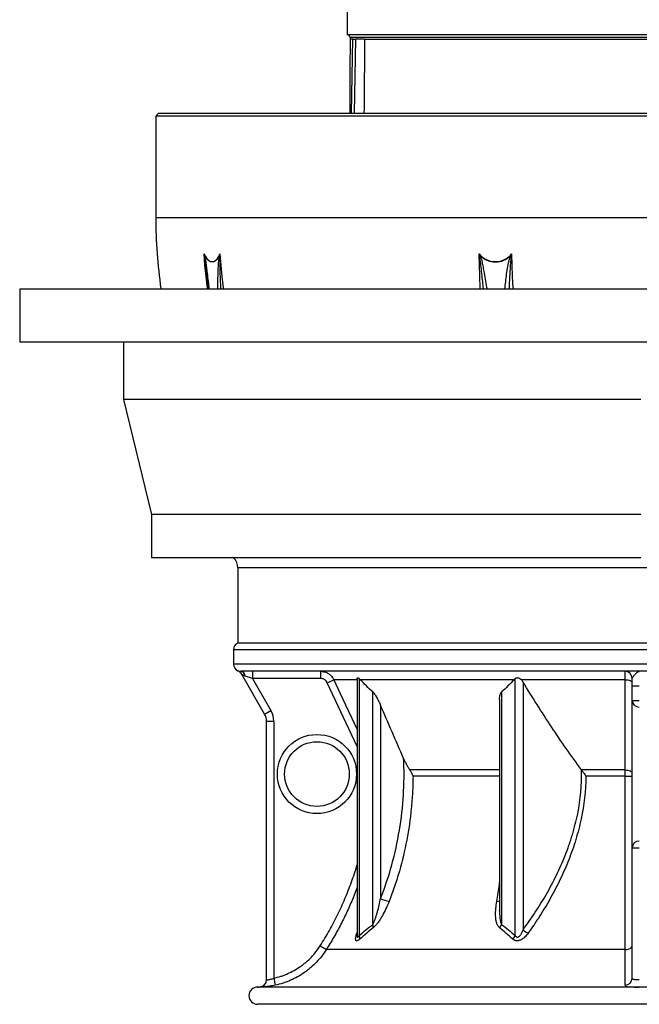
# Model space of a CAD drawing. Header units: millimetres. Extents: x 1849 to 3575, y 677 to 4294.
# Tile 1 of 5: x 1849 to 2710, y 677 to 2045. Entities that reach past the tile are written whole.
import ezdxf

# ---------------------------------------------------------------- set-up
doc = ezdxf.new("R2010")
doc.units = ezdxf.units.MM
doc.header["$LTSCALE"] = 2

msp = doc.modelspace()

# ---------------------------------------------------------------- linework, layer by layer
at = {"color": 7, "linetype": 'Continuous', "lineweight": 25}
for p, q in [((2304.3, 2072.2), (2304.3, 2024.5)), ((3120.3, 2024.5), (2304.3, 2024.5)), ((2308.3, 2020.5), (2308.3, 2018.5)), ((2312.3, 2018.5), (2308.3, 2018.5)), ((2310.5, 1915.5), (2312.3, 2018.5)), ((2312.3, 2018.5), (2315.7, 2018.5)), ((2322, 2018.5), (2315.7, 2018.5)), ((2328.5, 2018.5), (2322, 2018.5)), ((2328.5, 2018.5), (3084.1, 2018.5)), ((2042.3, 1915.5), (2038.3, 1911.5)), ((2038.3, 1911.5), (2038.3, 1770.1)), ((2509.6, 1911.5), (2038.3, 1911.5)), ((2042.3, 1915.5), (2510.8, 1915.5)), ((3386.3, 1911.5), (2509.6, 1911.5)), ((2510.8, 1915.5), (3382.3, 1915.5)), ((1849.3, 1671.5), (1849.3, 1597.5)), ((1849.3, 1671.5), (3575.3, 1671.5)), ((2109.9, 1682.3), (2111.1, 1671.5)), ((2110, 1681.6), (2110, 1682.3)), ((1849.3, 1597.5), (3575.3, 1597.5)), ((1993.3, 1597.5), (1993.3, 1517.5)), ((1993.3, 1517.5), (2032.3, 1357.5)), ((2712.3, 1517.5), (1993.3, 1517.5)), ((2032.3, 1357.5), (2032.3, 1297.5)), ((2712.3, 1357.5), (2032.3, 1357.5)), ((2712.3, 1297.5), (2032.3, 1297.5)), ((2152.3, 1283.5), (2152.3, 1178.8)), ((3272.3, 1178.8), (2152.3, 1178.8)), ((2146.3, 1169.7), (2146.3, 1149.7)), ((3267.7, 1139.7), (2156.8, 1139.7)), ((2189.6, 1080.3), (2157.3, 1136.2)), ((2172.6, 1139.7), (2172.6, 1129.7)), ((2267.6, 1129.7), (2267.6, 1139.7)), ((2172.6, 1129.7), (2162.7, 1133.1)), ((2267.6, 1129.7), (2172.6, 1129.7)), ((2172.6, 1129.7), (2198.2, 1085.3)), ((2276.7, 1123.9), (2285.7, 1128.1)), ((2318.2, 1128.1), (2285.7, 1128.1)), ((2318.1, 1129.4), (2318.1, 773)), ((2321, 1129.6), (2321, 772.4)), ((2536.2, 1128.1), (2322.6, 1128.1)), ((2537.8, 772.4), (2537.8, 1129.6)), ((2690.7, 1128.1), (2546.4, 1128.1)), ((2548.7, 1124.8), (2548.7, 780.4)), ((2700.3, 1119.7), (2700.3, 1129.7)), ((2339.8, 787.9), (2339.8, 1111)), ((2519, 1111), (2519, 787.9)), ((2700.3, 1119.7), (2710.3, 1119.7)), ((2700.3, 1099.3), (2700.3, 1119.7)), ((2516.1, 1100.4), (2516.1, 807.4)), ((2700.3, 1099.3), (2710.3, 1099.3)), ((2700.3, 894.4), (2700.3, 1099.3)), ((2189.6, 1080.3), (2198.2, 1085.3)), ((2350.7, 1092.5), (2350.7, 823.8)), ((2192.3, 1070.3), (2202.3, 1070.3)), ((2192.3, 710.9), (2192.3, 1070.3)), ((2202.3, 1070.3), (2202.3, 713.2)), ((2690.8, 1002.6), (2630, 1002.6)), ((2700.3, 894.4), (2710.3, 894.4)), ((2700.3, 713.3), (2700.3, 894.4)), ((2516.2, 807.4), (2516.2, 807)), ((2516.2, 807), (2516.2, 807.4)), ((2267, 758.3), (2275.4, 753)), ((2690.7, 753), (2275.4, 753)), ((2202.3, 713.2), (2204.4, 703.4)), ((3244.8, 700.9), (2179.8, 700.9)), ((3244.8, 676.9), (2179.8, 676.9))]:
    msp.add_line(p, q, dxfattribs=at)
at = {"color": 8, "linetype": 'Continuous', "lineweight": 25}
for p, q in [((3116.3, 2020.5), (2308.3, 2020.5)), ((2315.7, 2018.5), (2313.9, 1915.5)), ((3386.3, 1770.1), (2038.3, 1770.1)), ((3272.3, 1283.5), (2152.3, 1283.5)), ((3278.3, 1169.7), (2146.3, 1169.7)), ((3278.3, 1149.7), (2146.3, 1149.7)), ((2318.1, 1035.3), (2276.7, 1123.9)), ((2516.1, 1002.6), (2391.3, 1002.6)), ((2516.1, 994), (2395.6, 994)), ((2690.8, 994), (2635.8, 994)), ((2317.7, 775.6), (2318.1, 776.8)), ((2317.7, 775.6), (2318.1, 775.9))]:
    msp.add_line(p, q, dxfattribs=at)
at = {"color": 7, "linetype": 'Continuous', "lineweight": 25, "flags": 128}
for points in [[(2105.5, 1719.8), (2107.3, 1716.4), (2109.2, 1713.6), (2111.3, 1711.5), (2113.5, 1710), (2115.7, 1709.3), (2118, 1709.3), (2120.2, 1710), (2122.2, 1711.5), (2124.2, 1713.6), (2125.9, 1716.4), (2127.4, 1719.8)], [(2126.9, 1717.8), (2125.2, 1714.6), (2123.4, 1712.1), (2121.3, 1710.2), (2119.2, 1709.1), (2116.9, 1708.7), (2114.6, 1709.1), (2112.3, 1710.2), (2110.2, 1712.1), (2108.1, 1714.6), (2106.2, 1717.8)], [(2690.7, 1128.1), (2692.6, 1128), (2694.4, 1127.7), (2696.1, 1127.3), (2697.5, 1126.8), (2698.7, 1126.2), (2699.5, 1125.5), (2700.1, 1124.7), (2700.3, 1123.9)], [(2690.8, 1002.6), (2690.8, 1020.7), (2690.7, 1093.2), (2690.7, 1128.1)], [(2690.8, 1002.6), (2692.7, 1002.4), (2694.5, 1002.2), (2696.1, 1001.8), (2697.5, 1001.3), (2698.7, 1000.6), (2699.5, 999.9), (2700.1, 999.1), (2700.3, 998.3)], [(2690.7, 753), (2692.6, 753.1), (2694.4, 753.4), (2696, 753.9), (2697.5, 754.6), (2698.7, 755.4), (2699.5, 756.3), (2700.1, 757.3), (2700.3, 758.3)]]:
    msp.add_lwpolyline(points, dxfattribs=at)
at = {"color": 8, "linetype": 'Continuous', "lineweight": 25, "flags": 128}
for points in [[(2110.3, 1671.5), (2110.1, 1672.8), (2108.3, 1688.4), (2106.7, 1704.1), (2105.5, 1719.8)], [(2127.4, 1719.8), (2128.6, 1704.1), (2130.1, 1688.4), (2132, 1672.8), (2132.1, 1671.5)], [(2489.3, 1671.5), (2489.3, 1672.8), (2488.7, 1688.4), (2488.1, 1704.1), (2487.7, 1719.8)], [(2532.8, 1719.8), (2533.2, 1704.1), (2533.8, 1688.4), (2534.4, 1672.8), (2534.4, 1671.5)], [(2285.7, 1128.1), (2294.2, 1110), (2318.1, 1058.8)], [(2185.8, 701.6), (2184.4, 701.1), (2182.5, 700.9)]]:
    msp.add_lwpolyline(points, dxfattribs=at)
at = {"color": 7, "linetype": 'Continuous', "lineweight": 25}
for radius in [55, 45]:
    msp.add_circle((2262.3, 996.9), radius, dxfattribs=at)
for centre, radius, start, end in [((2304.3, 2020.5), 4, 0, 90), ((2712.3, 1770.1), 674, 180, 188.4132), ((2109.4, 1714.3), 4.69, 133.2792, 139.0988), ((2131.1, 1722.6), 6.42, 228.7011, 233.598), ((2510.3, 1738.5), 29.3, 219.71, 320.29), ((2532.2, 1620.6), 106.3, 113.9746, 114.4268), ((2510.3, 1738.4), 29.7, 224.1065, 315.8935), ((2555.7, 1772.5), 59.8, 246.2724, 247.1046), ((2132.3, 1283.5), 20, 0, 44.6854), ((2156.3, 1169.7), 10, 113.5782, 180), ((2156.3, 1149.7), 10, 180, 247.809), ((2148.7, 1131.2), 10, 29.9963, 67.6315), ((2148.6, 1131.2), 10, 30, 45.2132), ((2155.5, 1132.5), 7.29, 4.6615, 79.4977), ((2690.3, 1129.7), 10, 0, 90), ((2709.9, 1099.7), 9.68, 182.1018, 271.9579), ((2172.3, 1070.3), 30, 0, 30), ((2172.3, 1070.3), 20, 0, 30), ((2693.1, 1359.7), 365.7, 269.6452, 271.1207), ((2709.9, 894), 9.68, 88.0421, 177.8982), ((2370.9, 865.4), 46.3, 244.0989, 259.5646), ((2330.8, 784.1), 9.83, 355.0374, 22.9584), ((2504.6, 793.7), 15.5, 317.5714, 338.0915), ((2574, 809.7), 38.7, 229.1095, 241.8185), ((2312.7, 768.6), 9.18, 352.842, 25.067), ((2523.3, 778.8), 15.8, 314.1076, 336.4366), ((2690.4, 713.4), 9.88, 269.8501, 359.3176), ((2179.8, 688.9), 12, 90, 270), ((2179.8, 812.9), 112, 270, 271.3985), ((2182.3, 710.9), 10, 271.3594, 359.9997), ((2182.3, 710.9), 10, 291.008, 360)]:
    msp.add_arc(centre, radius, start, end, dxfattribs=at)
at = {"color": 8, "linetype": 'Continuous', "lineweight": 25}
for centre, radius, start, end in [((2148.6, 1131.2), 10, 45.2133, 67.352), ((2512.1, 829.9), 9.99, 270.2101, 293.2023)]:
    msp.add_arc(centre, radius, start, end, dxfattribs=at)
at = {"color": 7, "linetype": 'Continuous', "lineweight": 25}
for centre, major_axis, ratio, start_param, end_param in [((2712.3, -1991.8), (0, 23488.9), 0.017455, 1.399224, 1.403673), ((2712.3, -273.1), (106.1, 23488.9), 0.01686, 1.473156, 1.473278)]:
    msp.add_ellipse(centre, major_axis=major_axis, ratio=ratio, start_param=start_param, end_param=end_param, dxfattribs=at)
for points, knots in [([(2328.5, 2015.6), (2328.4, 2013), (2328.4, 1999.6), (2328.1, 1966.2), (2327.9, 1935.5), (2327.7, 1915.5)], [0, 0, 0, 0, 0.079855, 0.399275, 1, 1, 1, 1]), ([(2105.9, 1717.4), (2105.8, 1718.1), (2105.7, 1718.7), (2105.6, 1719.4), (2105.6, 1719.5), (2105.6, 1719.6), (2105.5, 1719.7), (2105.5, 1719.7), (2105.5, 1719.8), (2105.5, 1719.8)], [0, 0, 0, 0, 0.001017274, 0.001017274, 0.001017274, 0.001184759, 0.001184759, 0.001184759, 0.001208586, 0.001208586, 0.001208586, 0.001208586]), ([(2127.3, 1717.4), (2127.3, 1718.1), (2127.3, 1718.7), (2127.4, 1719.4), (2127.4, 1719.5), (2127.4, 1719.6), (2127.4, 1719.7), (2127.4, 1719.7), (2127.4, 1719.8), (2127.4, 1719.8)], [0, 0, 0, 0, 0.001017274, 0.001017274, 0.001017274, 0.001184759, 0.001184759, 0.001184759, 0.001208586, 0.001208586, 0.001208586, 0.001208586]), ([(2488.2, 1717.4), (2488.1, 1718.1), (2487.9, 1718.7), (2487.8, 1719.4), (2487.8, 1719.5), (2487.8, 1719.6), (2487.7, 1719.7), (2487.7, 1719.7), (2487.7, 1719.8), (2487.7, 1719.8)], [0, 0, 0, 0, 0.001017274, 0.001017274, 0.001017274, 0.001184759, 0.001184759, 0.001184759, 0.001208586, 0.001208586, 0.001208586, 0.001208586]), ([(2532.4, 1717.4), (2532.6, 1718.1), (2532.7, 1718.7), (2532.8, 1719.4), (2532.8, 1719.5), (2532.8, 1719.6), (2532.8, 1719.7), (2532.8, 1719.7), (2532.8, 1719.8), (2532.8, 1719.8)], [0, 0, 0, 0, 0.001017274, 0.001017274, 0.001017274, 0.001184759, 0.001184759, 0.001184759, 0.001208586, 0.001208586, 0.001208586, 0.001208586]), ([(2152.5, 1140.4), (2152.5, 1140.4), (2152.6, 1140.4), (2153, 1140.3), (2153.3, 1140.2), (2154, 1140), (2154.5, 1139.9), (2155.5, 1139.7), (2156.1, 1139.7), (2156.8, 1139.7)], [0, 0, 0, 0, 0.25, 0.25, 0.5, 0.5, 0.75, 0.75, 1, 1, 1, 1]), ([(2162.7, 1133.1), (2162.1, 1133.3), (2161.4, 1133.6), (2160.3, 1134.2), (2159.7, 1134.5), (2158.7, 1135.2), (2158.2, 1135.5), (2157.7, 1135.9), (2157.6, 1136), (2157.4, 1136.2), (2157.3, 1136.2), (2157.3, 1136.2)], [0, 0, 0, 0, 0.25, 0.25, 0.5, 0.5, 0.75, 0.75, 0.875, 0.875, 1, 1, 1, 1]), ([(2267.6, 1139.7), (2269.5, 1139.7), (2271.3, 1139.4), (2274.1, 1138.6), (2275, 1138.3), (2276.7, 1137.5), (2277.5, 1137), (2278.7, 1136.3), (2279.1, 1136), (2279.8, 1135.5), (2280.2, 1135.2), (2281.3, 1134.2), (2282, 1133.6), (2283.2, 1132.2), (2283.8, 1131.4), (2284.8, 1129.8), (2285.3, 1129), (2285.7, 1128.1)], [0, 0, 0, 0, 0.25, 0.25, 0.375, 0.375, 0.5, 0.5, 0.5625, 0.5625, 0.625, 0.625, 0.75, 0.75, 0.875, 0.875, 1, 1, 1, 1]), ([(2690.7, 1128.1), (2690.7, 1129.8), (2690.7, 1131.4), (2690.6, 1133.6), (2690.6, 1134.2), (2690.6, 1135.5), (2690.5, 1136), (2690.5, 1136.8), (2690.5, 1137), (2690.5, 1137.5), (2690.5, 1137.7), (2690.4, 1138.3), (2690.4, 1138.6), (2690.4, 1139.1), (2690.4, 1139.3), (2690.3, 1139.6), (2690.3, 1139.7), (2690.3, 1139.7)], [0, 0, 0, 0, 0.25, 0.25, 0.375, 0.375, 0.5, 0.5, 0.5625, 0.5625, 0.625, 0.625, 0.75, 0.75, 0.875, 0.875, 1, 1, 1, 1]), ([(2700.3, 1129.7), (2700.3, 1130), (2700.4, 1130.4), (2700.9, 1131.1), (2701, 1131.4), (2701.4, 1131.9), (2701.6, 1132.2), (2702.3, 1133), (2702.7, 1133.6), (2703.7, 1134.7), (2704.2, 1135.3), (2705.2, 1136.4), (2705.7, 1136.9), (2706.6, 1137.9), (2707.1, 1138.3), (2708, 1139), (2708.5, 1139.2), (2709.1, 1139.5), (2709.4, 1139.5), (2709.7, 1139.6), (2709.8, 1139.6), (2710, 1139.7), (2710.2, 1139.7), (2710.3, 1139.7)], [0, 0, 0, 0, 0.125, 0.125, 0.1875, 0.1875, 0.25, 0.25, 0.375, 0.375, 0.5, 0.5, 0.625, 0.625, 0.75, 0.75, 0.875, 0.875, 0.9375, 0.9375, 0.96875, 0.96875, 1, 1, 1, 1]), ([(2276.7, 1123.9), (2276.2, 1124.8), (2275.7, 1125.6), (2274.8, 1126.6), (2274.4, 1126.9), (2273.7, 1127.6), (2273.3, 1127.8), (2272.5, 1128.4), (2272.1, 1128.6), (2271.3, 1129), (2270.8, 1129.1), (2269.5, 1129.5), (2268.5, 1129.7), (2267.6, 1129.7)], [0, 0, 0, 0, 0.25, 0.25, 0.375, 0.375, 0.5, 0.5, 0.625, 0.625, 0.75, 0.75, 1, 1, 1, 1]), ([(2318.1, 1129.4), (2318.1, 1129.4), (2318, 1130), (2318.3, 1130.6), (2319, 1130.8), (2319.9, 1130.5), (2320.7, 1129.9), (2321, 1129.6)], [0, 0, 0, 0, 0.0418, 0.314854, 0.568729, 0.798205, 1, 1, 1, 1]), ([(2537.8, 1129.6), (2538.1, 1129.9), (2538.4, 1130.1), (2539, 1130.4), (2539.3, 1130.5), (2540.1, 1130.7), (2540.4, 1130.7), (2541.2, 1130.7), (2541.6, 1130.7), (2542.4, 1130.6), (2542.8, 1130.4), (2543.6, 1130.1), (2544, 1130), (2545.1, 1129.3), (2545.8, 1128.8), (2546.4, 1128.1)], [0, 0, 0, 0, 0.125, 0.125, 0.25, 0.25, 0.375, 0.375, 0.5, 0.5, 0.625, 0.625, 0.75, 0.75, 1, 1, 1, 1]), ([(2630, 1002.6), (2622.7, 1012.4), (2615.6, 1022.3), (2601.6, 1042.3), (2594.8, 1052.5), (2574.6, 1083.1), (2561.5, 1103.9), (2548.7, 1124.8)], [0, 0, 0, 0, 0.25, 0.25, 0.5, 0.5, 1, 1, 1, 1]), ([(2339.8, 1111), (2340.4, 1110.4), (2340.9, 1109.8), (2342, 1108.5), (2342.5, 1107.8), (2343.5, 1106.3), (2344, 1105.5), (2345, 1104), (2345.4, 1103.2), (2346.8, 1100.7), (2347.6, 1099.1), (2349.3, 1095.8), (2350, 1094.2), (2350.7, 1092.5)], [0, 0, 0, 0, 0.125, 0.125, 0.25, 0.25, 0.375, 0.375, 0.5, 0.5, 0.75, 0.75, 1, 1, 1, 1]), ([(2516.2, 1100.4), (2516.2, 1101.6), (2516.2, 1104.4), (2516.9, 1108.1), (2518.4, 1110.1), (2519, 1111)], [0, 0, 0, 0, 0.316863, 0.707623, 1, 1, 1, 1]), ([(2350.7, 823.8), (2356.8, 839.2), (2362, 854.8), (2370.7, 886.5), (2374.2, 902.5), (2379.6, 935.1), (2381.5, 951.6), (2382.7, 972.4), (2382.9, 976.6), (2383.2, 985), (2383.3, 989.1), (2383.4, 1001.7), (2383.2, 1010), (2382.8, 1018.4)], [0, 0, 0, 0, 0.25, 0.25, 0.5, 0.5, 0.75, 0.75, 0.8125, 0.8125, 0.875, 0.875, 1, 1, 1, 1]), ([(2382.8, 1018.4), (2383.4, 1017), (2384, 1015.7), (2385.3, 1013), (2386, 1011.6), (2387.4, 1009), (2388.1, 1007.6), (2389.6, 1005), (2390.4, 1003.8), (2391.3, 1002.6)], [0, 0, 0, 0, 0.25, 0.25, 0.5, 0.5, 0.75, 0.75, 1, 1, 1, 1]), ([(2391.3, 1002.6), (2392.2, 1001.2), (2393.1, 999.9), (2394.5, 997.2), (2395.1, 995.8), (2395.6, 994.4)], [0, 0, 0, 0, 0.5, 0.5, 1, 1, 1, 1]), ([(2548.7, 780.4), (2554.6, 788.4), (2560.3, 796.6), (2571.1, 813.1), (2576.3, 821.5), (2586.1, 838.7), (2590.7, 847.4), (2599.4, 865.3), (2603.5, 874.4), (2609.1, 888.4), (2610.8, 893.1), (2613.4, 900.3), (2614.2, 902.7), (2615.7, 907.5), (2616.5, 909.9), (2620.2, 922.1), (2622.7, 931.9), (2628.6, 961.7), (2630.5, 981.9), (2630.1, 1002.5)], [0, 0, 0, 0, 0.125, 0.125, 0.25, 0.25, 0.375, 0.375, 0.5, 0.5, 0.5625, 0.5625, 0.59375, 0.59375, 0.625, 0.625, 0.75, 0.75, 1, 1, 1, 1]), ([(2630.1, 1002.5), (2631, 1001.2), (2632, 999.8), (2633.9, 997.2), (2634.8, 995.8), (2635.7, 994.4)], [0, 0, 0, 0, 0.5, 0.5, 1, 1, 1, 1]), ([(2690.8, 994), (2690.8, 995.5), (2690.8, 996.9), (2690.8, 999.8), (2690.8, 1001.2), (2690.8, 1002.6)], [0, 0, 0, 0, 0.5, 0.5, 1, 1, 1, 1]), ([(2395.8, 993.7), (2395.7, 986.2), (2395.5, 978.7), (2394.7, 963.8), (2394.1, 956.3), (2392, 934.2), (2389.9, 919.5), (2384.3, 890.5), (2380.9, 876.2), (2375.8, 858.4), (2374.7, 854.8), (2372.5, 847.8), (2371.4, 844.2), (2367.8, 833.7), (2365.3, 826.8), (2362.6, 819.9)], [0, 0, 0, 0, 0.125, 0.125, 0.25, 0.25, 0.5, 0.5, 0.75, 0.75, 0.8125, 0.8125, 0.875, 0.875, 1, 1, 1, 1]), ([(2395.6, 994.4), (2395.6, 994.3), (2395.6, 994.3), (2395.6, 994.2), (2395.6, 994.1), (2395.6, 994), (2395.7, 994), (2395.7, 993.9), (2395.7, 993.9), (2395.7, 993.9), (2395.7, 993.8), (2395.7, 993.8), (2395.7, 993.8), (2395.7, 993.8), (2395.7, 993.7), (2395.7, 993.7), (2395.7, 993.7), (2395.7, 993.7), (2395.7, 993.7), (2395.7, 993.7), (2395.7, 993.7), (2395.7, 993.7), (2395.8, 993.7), (2395.8, 993.7), (2395.8, 993.7)], [0, 0, 0, 0, 0.0001373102, 0.0001373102, 0.0001373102, 0.0002309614, 0.0002309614, 0.0002309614, 0.0002952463, 0.0002952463, 0.0002952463, 0.0003398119, 0.0003398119, 0.0003398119, 0.0003862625, 0.0003862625, 0.0003862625, 0.0004050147, 0.0004050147, 0.0004050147, 0.0004241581, 0.0004241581, 0.0004241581, 0.0004330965, 0.0004330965, 0.0004330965, 0.0004330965]), ([(2636, 993.7), (2635.8, 973.6), (2633.5, 953.9), (2628.4, 929.8), (2627.3, 925), (2624.8, 915.4), (2623.5, 910.6), (2620.6, 901.1), (2619, 896.4), (2615.8, 887), (2614, 882.4), (2608.6, 868.6), (2604.7, 859.7), (2596.3, 842), (2591.8, 833.3), (2584.7, 820.6), (2582.2, 816.4), (2577.2, 808), (2574.7, 803.8), (2566.8, 791.5), (2561.4, 783.5), (2555.8, 775.6)], [0, 0, 0, 0, 0.25, 0.25, 0.3125, 0.3125, 0.375, 0.375, 0.4375, 0.4375, 0.5, 0.5, 0.625, 0.625, 0.75, 0.75, 0.8125, 0.8125, 0.875, 0.875, 1, 1, 1, 1]), ([(2635.7, 994.4), (2635.7, 994.3), (2635.8, 994.3), (2635.8, 994.2), (2635.8, 994.1), (2635.8, 994), (2635.8, 994), (2635.8, 993.9), (2635.9, 993.9), (2635.9, 993.9), (2635.9, 993.8), (2635.9, 993.8), (2635.9, 993.8), (2635.9, 993.8), (2635.9, 993.7), (2636, 993.7), (2636, 993.7), (2636, 993.7), (2636, 993.7), (2636, 993.7), (2636, 993.7), (2636, 993.7), (2636, 993.7), (2636, 993.7), (2636, 993.7)], [0, 0, 0, 0, 0.0001368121, 0.0001368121, 0.0001368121, 0.0002301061, 0.0002301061, 0.0002301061, 0.0002941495, 0.0002941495, 0.0002941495, 0.0003385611, 0.0003385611, 0.0003385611, 0.0003848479, 0.0003848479, 0.0003848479, 0.0004035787, 0.0004035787, 0.0004035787, 0.0004226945, 0.0004226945, 0.0004226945, 0.0004321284, 0.0004321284, 0.0004321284, 0.0004321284]), ([(2690.7, 753), (2690.7, 771), (2690.7, 789.6), (2690.8, 828), (2690.8, 847.7), (2690.8, 873.1), (2690.8, 878.2), (2690.8, 888.5), (2690.8, 893.7), (2690.8, 904.1), (2690.8, 909.4), (2690.8, 919.9), (2690.8, 925.1), (2690.8, 951.4), (2690.8, 972.6), (2690.8, 994)], [0, 0, 0, 0, 0.25, 0.25, 0.5, 0.5, 0.5625, 0.5625, 0.625, 0.625, 0.6875, 0.6875, 0.75, 0.75, 1, 1, 1, 1]), ([(2339.8, 787.9), (2340.2, 788.5), (2340.6, 789.2), (2341.2, 790.5), (2341.6, 791.2), (2342.2, 792.6), (2342.5, 793.3), (2343, 794.8), (2343.3, 795.5), (2344.1, 797.8), (2344.6, 799.3), (2345.5, 802.3), (2346, 803.8), (2347.3, 808.4), (2348, 811.4), (2349.5, 817.6), (2350.1, 820.7), (2350.7, 823.8)], [0, 0, 0, 0, 0.0625, 0.0625, 0.125, 0.125, 0.1875, 0.1875, 0.25, 0.25, 0.375, 0.375, 0.5, 0.5, 0.75, 0.75, 1, 1, 1, 1]), ([(2362.6, 819.9), (2361.2, 816.5), (2359.8, 813.1), (2356.7, 806.5), (2355, 803.2), (2352.3, 798.4), (2351.4, 796.8), (2349.4, 793.7), (2348.4, 792.2), (2346.8, 790.1), (2346.3, 789.3), (2345.2, 788), (2344.6, 787.3), (2343.5, 786), (2342.9, 785.4), (2341.7, 784.2), (2341.2, 783.7), (2340.6, 783.2)], [0, 0, 0, 0, 0.25, 0.25, 0.5, 0.5, 0.625, 0.625, 0.75, 0.75, 0.8125, 0.8125, 0.875, 0.875, 0.9375, 0.9375, 1, 1, 1, 1]), ([(2516, 783.2), (2515.5, 783.7), (2515, 784.2), (2514.1, 785.4), (2513.7, 786), (2513, 787.3), (2512.7, 788), (2512.2, 789.3), (2512, 790.1), (2511.4, 792.3), (2511.1, 793.8), (2510.7, 796.9), (2510.6, 798.5), (2510.4, 803.3), (2510.6, 806.5), (2511.2, 813.1), (2511.6, 816.5), (2512.2, 819.9)], [0, 0, 0, 0, 0.0625, 0.0625, 0.125, 0.125, 0.1875, 0.1875, 0.25, 0.25, 0.375, 0.375, 0.5, 0.5, 0.75, 0.75, 1, 1, 1, 1]), ([(2537.8, 772.4), (2538.2, 771.9), (2538.6, 771.3), (2539.3, 770.7), (2539.6, 770.5), (2540.3, 770.2), (2540.6, 770.2), (2541.3, 770.2), (2541.7, 770.3), (2542.3, 770.5), (2542.7, 770.7), (2543.6, 771.4), (2544.1, 771.9), (2545.1, 773.1), (2545.5, 773.7), (2546.3, 775), (2546.6, 775.6), (2547.6, 777.7), (2548.2, 779), (2548.7, 780.4)], [0, 0, 0, 0, 0.125, 0.125, 0.1875, 0.1875, 0.25, 0.25, 0.3125, 0.3125, 0.375, 0.375, 0.5, 0.5, 0.625, 0.625, 0.75, 0.75, 1, 1, 1, 1]), ([(2321.8, 767.4), (2321.1, 766.8), (2320.4, 766.3), (2319.4, 765.7), (2319.1, 765.5), (2318.5, 765.3), (2318.3, 765.2), (2317.8, 765.1), (2317.5, 765.1), (2317.1, 765.2), (2316.9, 765.3), (2316.6, 765.5), (2316.5, 765.7), (2316.3, 766), (2316.2, 766.3), (2316.1, 767), (2316, 767.6), (2316.1, 769), (2316.2, 769.8), (2316.7, 772.1), (2317.2, 773.8), (2317.7, 775.6)], [0, 0, 0, 0, 0.125, 0.125, 0.1875, 0.1875, 0.25, 0.25, 0.3125, 0.3125, 0.375, 0.375, 0.4375, 0.4375, 0.5, 0.5, 0.625, 0.625, 0.75, 0.75, 1, 1, 1, 1]), ([(2318.1, 772.9), (2318.1, 772.9), (2318.1, 772.9), (2318.1, 772.9), (2318.1, 772.9)], [0, 0, 0, 0, 0.217089, 1, 1, 1, 1]), ([(2555.8, 775.6), (2555.1, 774.7), (2554.4, 773.8), (2553, 772.1), (2552.2, 771.3), (2550.6, 769.7), (2549.7, 769), (2548.3, 768), (2547.9, 767.6), (2546.9, 767), (2546.4, 766.8), (2545.4, 766.3), (2544.8, 766), (2543.8, 765.6), (2543.2, 765.5), (2542.2, 765.2), (2541.6, 765.2), (2540.6, 765.1), (2540, 765.1), (2539, 765.2), (2538.5, 765.3), (2537.6, 765.5), (2537.1, 765.7), (2535.8, 766.3), (2535, 766.8), (2534.3, 767.4)], [0, 0, 0, 0, 0.125, 0.125, 0.25, 0.25, 0.375, 0.375, 0.4375, 0.4375, 0.5, 0.5, 0.5625, 0.5625, 0.625, 0.625, 0.6875, 0.6875, 0.75, 0.75, 0.8125, 0.8125, 0.875, 0.875, 1, 1, 1, 1]), ([(2202.3, 713.2), (2205.6, 713.9), (2208.9, 714.8), (2213.7, 716.3), (2215.3, 716.9), (2218.5, 718.1), (2220.1, 718.8), (2227.8, 722.1), (2233.6, 725.4), (2240.5, 730.2), (2241.9, 731.2), (2244.6, 733.3), (2245.9, 734.4), (2249.8, 737.7), (2252.2, 740), (2259.2, 747.3), (2263.3, 752.6), (2267, 758.3)], [0, 0, 0, 0, 0.125, 0.125, 0.1875, 0.1875, 0.25, 0.25, 0.5, 0.5, 0.5625, 0.5625, 0.625, 0.625, 0.75, 0.75, 1, 1, 1, 1]), ([(2275.4, 753), (2271.4, 746.6), (2266.8, 740.8), (2259.2, 732.9), (2256.5, 730.3), (2252.3, 726.7), (2250.8, 725.5), (2247.9, 723.2), (2246.4, 722.1), (2238.8, 716.8), (2232.4, 713.2), (2223.9, 709.5), (2222.2, 708.8), (2218.7, 707.5), (2217, 706.9), (2211.6, 705.2), (2208, 704.2), (2204.4, 703.4)], [0, 0, 0, 0, 0.25, 0.25, 0.375, 0.375, 0.4375, 0.4375, 0.5, 0.5, 0.75, 0.75, 0.8125, 0.8125, 0.875, 0.875, 1, 1, 1, 1]), ([(2690.4, 703.5), (2690.4, 704.3), (2690.4, 705.3), (2690.4, 707), (2690.4, 707.6), (2690.4, 709), (2690.4, 709.7), (2690.5, 713.4), (2690.5, 717), (2690.5, 722.3), (2690.5, 723.4), (2690.6, 725.6), (2690.6, 726.8), (2690.6, 730.4), (2690.6, 732.9), (2690.6, 740.9), (2690.7, 746.7), (2690.7, 753)], [0, 0, 0, 0, 0.125, 0.125, 0.1875, 0.1875, 0.25, 0.25, 0.5, 0.5, 0.5625, 0.5625, 0.625, 0.625, 0.75, 0.75, 1, 1, 1, 1]), ([(2192.3, 710.9), (2192.3, 710.9), (2192.3, 710.9), (2192.5, 710.9), (2192.6, 710.9), (2192.8, 710.9), (2192.9, 710.9), (2193.3, 710.9), (2193.6, 711), (2194.4, 711), (2194.8, 711.1), (2195.8, 711.2), (2196.3, 711.3), (2197.4, 711.6), (2198, 711.7), (2199.2, 712), (2199.8, 712.2), (2201, 712.7), (2201.6, 712.9), (2202.3, 713.2)], [0, 0, 0, 0, 0.125, 0.125, 0.1875, 0.1875, 0.25, 0.25, 0.375, 0.375, 0.5, 0.5, 0.625, 0.625, 0.75, 0.75, 0.875, 0.875, 1, 1, 1, 1]), ([(2710.3, 710.9), (2709.6, 710.9), (2708.9, 710.9), (2707.9, 710.9), (2707.6, 710.9), (2707, 710.9), (2706.7, 710.9), (2705.7, 711), (2705.2, 711), (2704.1, 711.1), (2703.5, 711.1), (2702.6, 711.3), (2702.2, 711.4), (2701.5, 711.6), (2701.2, 711.8), (2700.7, 712.1), (2700.6, 712.3), (2700.3, 712.7), (2700.3, 713), (2700.3, 713.3)], [0, 0, 0, 0, 0.125, 0.125, 0.1875, 0.1875, 0.25, 0.25, 0.375, 0.375, 0.5, 0.5, 0.625, 0.625, 0.75, 0.75, 0.875, 0.875, 1, 1, 1, 1]), ([(2204.4, 703.4), (2203, 703.1), (2201.7, 702.8), (2199.7, 702.5), (2199, 702.4), (2197.7, 702.2), (2197, 702.1), (2195.1, 701.8), (2193.8, 701.7), (2191.4, 701.4), (2190.3, 701.3), (2188.8, 701.2), (2188.3, 701.1), (2187.3, 701.1), (2186.9, 701.1), (2185.6, 701), (2184.9, 701), (2184, 700.9), (2183.7, 700.9), (2183.3, 700.9), (2183.1, 700.9), (2182.6, 700.9), (2182.5, 700.9), (2182.5, 700.9)], [0, 0, 0, 0, 0.125, 0.125, 0.1875, 0.1875, 0.25, 0.25, 0.375, 0.375, 0.5, 0.5, 0.5625, 0.5625, 0.625, 0.625, 0.75, 0.75, 0.8125, 0.8125, 0.875, 0.875, 1, 1, 1, 1]), ([(2690.4, 703.5), (2690.3, 703.2), (2690.5, 702.9), (2690.8, 702.6), (2690.9, 702.5), (2691.3, 702.2), (2691.5, 702.1), (2692.2, 701.9), (2692.7, 701.7), (2694.1, 701.4), (2694.9, 701.3), (2696.2, 701.2), (2696.7, 701.2), (2697.7, 701.1), (2698.2, 701.1), (2699.9, 701), (2701, 701), (2702.9, 700.9), (2703.5, 700.9), (2704.8, 700.9), (2705.5, 700.9), (2707.5, 700.9), (2708.9, 700.9), (2710.3, 700.9)], [0, 0, 0, 0, 0.125, 0.125, 0.1875, 0.1875, 0.25, 0.25, 0.375, 0.375, 0.5, 0.5, 0.5625, 0.5625, 0.625, 0.625, 0.75, 0.75, 0.8125, 0.8125, 0.875, 0.875, 1, 1, 1, 1])]:
    msp.add_open_spline(points, degree=3, knots=knots, dxfattribs=at)
for points in [[(2106.2, 1717.8), (2106, 1718.4), (2105.8, 1719.1), (2105.5, 1719.8)], [(2126.9, 1717.8), (2127, 1718.4), (2127.2, 1719.1), (2127.4, 1719.8)], [(2489, 1717.8), (2488.5, 1718.4), (2488.1, 1719.1), (2487.7, 1719.8)], [(2531.6, 1717.8), (2532, 1718.4), (2532.4, 1719.1), (2532.8, 1719.8)], [(2322.6, 1128.1), (2322.1, 1128.7), (2321.5, 1129.2), (2321, 1129.6)], [(2339.8, 1111), (2333.9, 1116.4), (2328.2, 1122.1), (2322.6, 1128.1)], [(2536.2, 1128.1), (2530.6, 1122.1), (2524.9, 1116.4), (2519, 1111)], [(2537.8, 1129.6), (2537.3, 1129.2), (2536.8, 1128.7), (2536.2, 1128.1)], [(2546.4, 1128.1), (2547.3, 1127.1), (2548, 1126), (2548.7, 1124.8)], [(2382.8, 1018.4), (2372.1, 1043.1), (2361.4, 1067.8), (2350.7, 1092.5)], [(2630.1, 1002.5), (2630.1, 1002.5), (2630, 1002.5), (2630, 1002.6)], [(2321, 772.4), (2327.2, 777.7), (2333.5, 782.9), (2339.8, 787.9)], [(2340.6, 783.2), (2334.3, 778.1), (2328, 772.8), (2321.8, 767.4)], [(2534.3, 767.4), (2528.3, 772.8), (2522.2, 778.1), (2516, 783.2)], [(2519, 787.9), (2525.3, 782.9), (2531.6, 777.7), (2537.8, 772.4)]]:
    msp.add_open_spline(points, degree=3, dxfattribs=at)
at = {"color": 8, "linetype": 'Continuous', "lineweight": 25}
for points, knots in [([(2110, 1682.3), (2109.4, 1686.6), (2108.5, 1694.6), (2107.2, 1706.4), (2106.3, 1713.7), (2105.9, 1717.4)], [0, 0, 0, 0, 0.368234, 0.683979, 1, 1, 1, 1]), ([(2106.2, 1717.8), (2106.7, 1715.4), (2107.6, 1710.8), (2108.5, 1703.4), (2110, 1691.1), (2111.4, 1680.5), (2112.2, 1672.3), (2112.3, 1671.5)], [0, 0, 0, 0, 0.1568799, 0.314729, 0.4726702, 0.9501842, 1, 1, 1, 1]), ([(2124.4, 1671.5), (2124.4, 1673), (2124.6, 1678), (2124.8, 1686.5), (2125.1, 1697.1), (2125.6, 1707.7), (2126.4, 1714.4), (2126.9, 1717.8)], [0, 0, 0, 0, 0.092178, 0.319653, 0.547772, 0.774469, 1, 1, 1, 1]), ([(2127.3, 1717.4), (2127.2, 1713.9), (2127.1, 1706.9), (2127.6, 1692.8), (2127.8, 1681), (2128.4, 1672.8), (2128.4, 1671.5)], [0, 0, 0, 0, 0.229246, 0.458908, 0.919203, 1, 1, 1, 1]), ([(2493.7, 1671.5), (2493.6, 1672), (2492.8, 1679.9), (2491.5, 1691.6), (2489.9, 1706.4), (2488.8, 1713.7), (2488.2, 1717.4)], [0, 0, 0, 0, 0.033662, 0.516574, 0.758181, 1, 1, 1, 1]), ([(2489, 1717.8), (2489.8, 1715.4), (2491.5, 1710.8), (2492.8, 1703.4), (2495, 1691.1), (2497.1, 1680.5), (2498.3, 1672.3), (2498.5, 1671.5)], [0, 0, 0, 0, 0.1568799, 0.314729, 0.4726702, 0.9501842, 1, 1, 1, 1]), ([(2523.4, 1671.5), (2523.6, 1673), (2524.2, 1678), (2525.3, 1686.5), (2526.5, 1697.1), (2528.3, 1707.7), (2530.5, 1714.4), (2531.6, 1717.8)], [0, 0, 0, 0, 0.092178, 0.319653, 0.547772, 0.774469, 1, 1, 1, 1]), ([(2532.4, 1717.4), (2532, 1713.9), (2531, 1706.9), (2530.4, 1692.8), (2529.5, 1681), (2529.2, 1672.8), (2529.2, 1671.5)], [0, 0, 0, 0, 0.229246, 0.458908, 0.919203, 1, 1, 1, 1]), ([(2267, 758.3), (2271.2, 765.3), (2279.8, 779.2), (2291.2, 801.1), (2301.5, 823.6), (2310.4, 846.8), (2315.9, 862.6), (2318, 870.7), (2318.1, 870.9)], [0, 0, 0, 0, 0.197853, 0.395707, 0.59601, 0.796313, 0.99506, 1, 1, 1, 1]), ([(2318.1, 839.4), (2316.3, 834.6), (2312.1, 823.4), (2304.6, 806.3), (2295.7, 788.1), (2286.1, 770.3), (2278.9, 758.7), (2275.4, 753)], [0, 0, 0, 0, 0.161577, 0.370354, 0.579131, 0.789565, 1, 1, 1, 1]), ([(2512.2, 819.9), (2513.4, 827.7), (2514.8, 836.3), (2516, 845.2), (2516.1, 846)], [0, 0, 0, 0, 0.9090584, 1, 1, 1, 1]), ([(2516.2, 807), (2516.1, 805.3), (2516.1, 800.9), (2516.7, 794.9), (2517.8, 790.2), (2518.8, 788.3), (2519, 787.9)], [0, 0, 0, 0, 0.250472, 0.656563, 0.924073, 1, 1, 1, 1]), ([(2318.1, 772.9), (2318.1, 772.3), (2318.1, 771.4), (2318.4, 770.5), (2318.7, 770.1), (2319.2, 770.2), (2319.8, 770.7), (2320.4, 771.5), (2320.9, 772.2), (2321, 772.4)], [0, 0, 0, 0, 0.242384, 0.371559, 0.490966, 0.597529, 0.697733, 0.919368, 1, 1, 1, 1])]:
    msp.add_open_spline(points, degree=3, knots=knots, dxfattribs=at)

doc.saveas('drawing.dxf')
